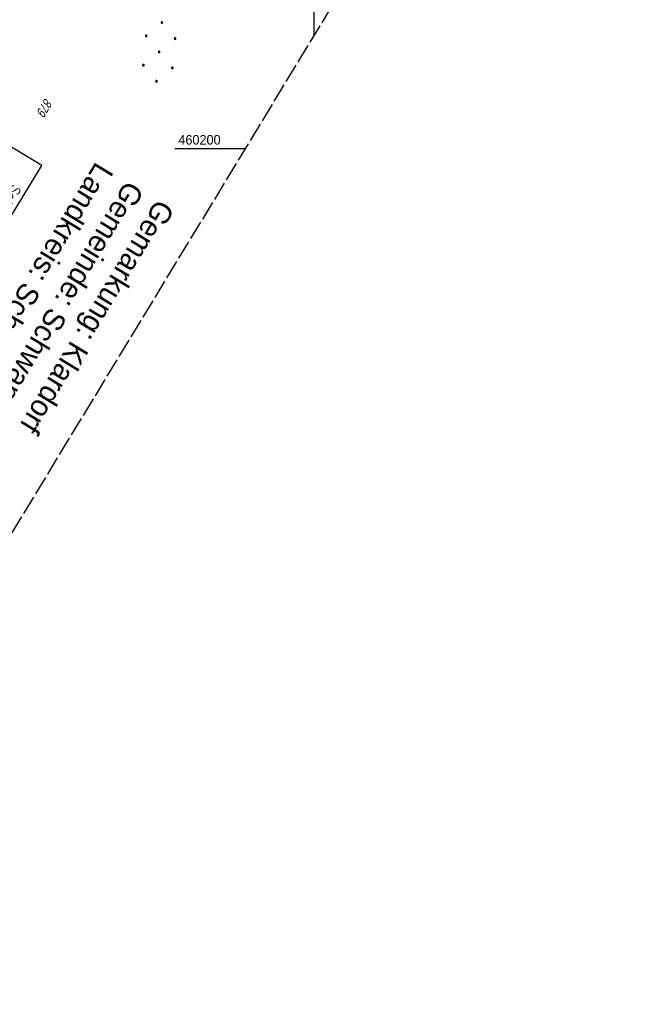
# Model space of a CAD drawing. Extents: x 509601 to 510326, y 459976 to 460916.
# Tile 18 of 39: x 509923 to 510085, y 459976 to 460234. Entities that reach past the tile are written whole.
import ezdxf

# ---------------------------------------------------------------- set-up
doc = ezdxf.new("R2010")
doc.units = 0
doc.header["$LTSCALE"] = 10
doc.header["$MEASUREMENT"] = 0
doc.linetypes.add('LT00', pattern=[0])
doc.linetypes.add('LT14', pattern=[0.6, 0.5, -0.1])
for name, color, linetype in [('--EL_TEXT_KASTEN', 182, 'Continuous'), ('DFK_FLUR_NR', 250, 'LT00'), ('DFK_NUTZUNG', 250, 'LT00'), ('GRENZNAME_B', 250, 'Continuous'), ('V109_RASTER', 250, 'LT00')]:
    doc.layers.add(name, color=color, linetype=linetype)
doc.layers.add('-BLATT_109-RAND', color=7, linetype='LT14', plot=False)
doc.styles.add('ROMANS', font='romans.shx', dxfattribs={"width": 0.8})
doc.styles.get("Standard").update_dxf_attribs({"font": 'ARIAL.TTF'})
doc.styles.add('UNIR-H', font='unir_h.shx', dxfattribs={"width": 0.8})

# ---------------------------------------------------------------- blocks, each defined once
blk = doc.blocks.new('Ackerland7')
at = {"layer": 'DFK_NUTZUNG', "color": 0, "linetype": 'ByBlock'}
for p, q in [((-4, 3.93), (-4, 3.67)), ((-3.95, 3.63), (-3.95, 3.97)), ((-3.9, 3.99), (-3.9, 3.61)), ((-3.85, 3.6), (-3.85, 4)), ((-3.8, 3.99), (-3.8, 3.61)), ((-3.75, 3.63), (-3.75, 3.97)), ((-3.7, 3.93), (-3.7, 3.67)), ((-3.65, 3.8), (-3.65, 3.8)), ((3.7, 3.93), (3.7, 3.67)), ((3.75, 3.63), (3.75, 3.97)), ((3.8, 3.99), (3.8, 3.61)), ((3.85, 3.6), (3.85, 4)), ((3.9, 3.99), (3.9, 3.61)), ((3.95, 3.63), (3.95, 3.97)), ((4, 3.93), (4, 3.67)), ((4.05, 3.8), (4.05, 3.8)), ((-7.85, 0.13), (-7.85, -0.13)), ((-7.8, -0.17), (-7.8, 0.17)), ((-7.75, 0.19), (-7.75, -0.19)), ((-7.7, -0.2), (-7.7, 0.2)), ((-7.65, 0.19), (-7.65, -0.19)), ((-7.6, -0.17), (-7.6, 0.17)), ((-7.55, 0.13), (-7.55, -0.13)), ((-7.5, 0), (-7.5, 0)), ((-0.15, 0.13), (-0.15, -0.13)), ((-0.1, -0.17), (-0.1, 0.17)), ((-0.05, 0.19), (-0.05, -0.19)), ((0, -0.2), (0, 0.2)), ((0.05, 0.19), (0.05, -0.19)), ((0.1, -0.17), (0.1, 0.17)), ((0.15, 0.13), (0.15, -0.13)), ((0.2, 0), (0.2, 0)), ((7.55, 0.13), (7.55, -0.13)), ((7.6, -0.17), (7.6, 0.17)), ((7.65, 0.19), (7.65, -0.19)), ((7.7, -0.2), (7.7, 0.2)), ((7.75, 0.19), (7.75, -0.19)), ((7.8, -0.17), (7.8, 0.17)), ((7.85, 0.13), (7.85, -0.13)), ((7.9, 0), (7.9, 0)), ((-4, -3.67), (-4, -3.93)), ((-3.95, -3.97), (-3.95, -3.63)), ((-3.9, -3.61), (-3.9, -3.99)), ((-3.85, -4), (-3.85, -3.6)), ((-3.8, -3.61), (-3.8, -3.99)), ((-3.75, -3.97), (-3.75, -3.63)), ((-3.7, -3.67), (-3.7, -3.93)), ((-3.65, -3.8), (-3.65, -3.8)), ((3.7, -3.67), (3.7, -3.93)), ((3.75, -3.97), (3.75, -3.63)), ((3.8, -3.61), (3.8, -3.99)), ((3.85, -4), (3.85, -3.6)), ((3.9, -3.61), (3.9, -3.99)), ((3.95, -3.97), (3.95, -3.63)), ((4, -3.67), (4, -3.93)), ((4.05, -3.8), (4.05, -3.8))]:
    blk.add_line(p, q, dxfattribs=at)
for points in [[(-3.65, 3.8), (-3.67, 3.89), (-3.73, 3.96), (-3.81, 3.99), (-3.89, 3.99), (-3.97, 3.96), (-4.03, 3.89), (-4.05, 3.8), (-4.03, 3.71), (-3.97, 3.64), (-3.89, 3.6), (-3.81, 3.6), (-3.73, 3.64), (-3.67, 3.71), (-3.65, 3.8)], [(4.05, 3.8), (4.03, 3.89), (3.97, 3.96), (3.89, 3.99), (3.81, 3.99), (3.73, 3.96), (3.67, 3.89), (3.65, 3.8), (3.67, 3.71), (3.73, 3.64), (3.81, 3.61), (3.89, 3.61), (3.97, 3.64), (4.03, 3.71), (4.05, 3.8)], [(-7.5, 0), (-7.52, 0.09), (-7.58, 0.16), (-7.66, 0.19), (-7.74, 0.19), (-7.82, 0.16), (-7.88, 0.09), (-7.9, 0)], [(0.2, 0), (0.18, 0.09), (0.12, 0.16), (0.04, 0.19), (-0.04, 0.19), (-0.12, 0.16), (-0.18, 0.09), (-0.2, 0)], [(-0.2, 0), (-0.18, -0.09), (-0.12, -0.16), (-0.04, -0.19), (0.04, -0.19), (0.12, -0.16), (0.18, -0.09), (0.2, 0)], [(7.9, 0), (7.88, 0.09), (7.82, 0.16), (7.74, 0.19), (7.66, 0.19), (7.58, 0.16), (7.52, 0.09), (7.5, 0)], [(7.5, 0), (7.52, -0.09), (7.58, -0.16), (7.66, -0.19), (7.74, -0.19), (7.82, -0.16), (7.88, -0.09), (7.9, 0)], [(-7.9, 0), (-7.88, -0.09), (-7.82, -0.16), (-7.74, -0.19), (-7.66, -0.19), (-7.58, -0.16), (-7.52, -0.09), (-7.5, 0)], [(-3.65, -3.8), (-3.67, -3.71), (-3.73, -3.64), (-3.81, -3.61), (-3.89, -3.61), (-3.97, -3.64), (-4.03, -3.71), (-4.05, -3.8), (-4.03, -3.89), (-3.97, -3.96), (-3.89, -3.99), (-3.81, -3.99), (-3.73, -3.96), (-3.67, -3.89), (-3.65, -3.8)], [(4.05, -3.8), (4.03, -3.71), (3.97, -3.64), (3.89, -3.61), (3.81, -3.61), (3.73, -3.64), (3.67, -3.71), (3.65, -3.8), (3.67, -3.89), (3.73, -3.96), (3.81, -3.99), (3.89, -3.99), (3.97, -3.96), (4.03, -3.89), (4.05, -3.8)]]:
    blk.add_lwpolyline(points, dxfattribs=at)

msp = doc.modelspace()

# ---------------------------------------------------------------- linework, layer by layer
at = {"layer": '--EL_TEXT_KASTEN'}
msp.add_lwpolyline([(509920.1, 460200.86), (509886.11, 460144.88), (509894.84, 460139.58), (509928.83, 460195.55)], close=True, dxfattribs=at)
at = {"layer": '-BLATT_109-RAND'}
msp.add_lwpolyline([(510081.13, 460916.02), (509600.99, 460125.39), (509846.3, 459976.42), (510326.44, 460767.05), (510081.13, 460916.02)], dxfattribs=at)
at = {"layer": 'V109_RASTER'}
for p, q in [((510000, 460229.52), (510000, 460253.78)), ((509963.58, 460200), (509982.08, 460200))]:
    msp.add_line(p, q, dxfattribs=at)

# ---------------------------------------------------------------- block references
at = {"layer": 'DFK_NUTZUNG', "rotation": 264.7376999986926}
msp.add_blockref('Ackerland7', (509959.51, 460225.2), dxfattribs=at)

# ---------------------------------------------------------------- texts
at = {"layer": '--EL_TEXT_KASTEN', "insert": (509907.47, 460170.22), "char_height": 2.5, "attachment_point": 5, "rotation": 238.7304, "style": 'ROMANS'}
msp.add_mtext('{\\W1;Schacht- und Haltungsdaten\\Psiehe Entwässerungskatasterplan}', dxfattribs=at)
at = {"layer": 'DFK_FLUR_NR', "oblique": 13.754, "width": 0.75}
msp.add_text('879', height=2.5, rotation=238.7304, dxfattribs=at).set_placement((509929.73, 460213.3))
at = {"layer": 'GRENZNAME_B', "insert": (509963.76, 460184.16), "char_height": 5.6, "attachment_point": 1, "rotation": 238.7304, "style": 'UNIR-H'}
msp.add_mtext('{\\W1;Gemarkung: Klardorf\\PGemeinde: Schwandorf\\PLandkreis: Schwandorf}', dxfattribs=at)
at = {"layer": 'V109_RASTER', "width": 0.948}
msp.add_text(' 460200', height=2.5, rotation=-0.0012, dxfattribs=at).set_placement((509963.58, 460201))

doc.saveas('drawing.dxf')
